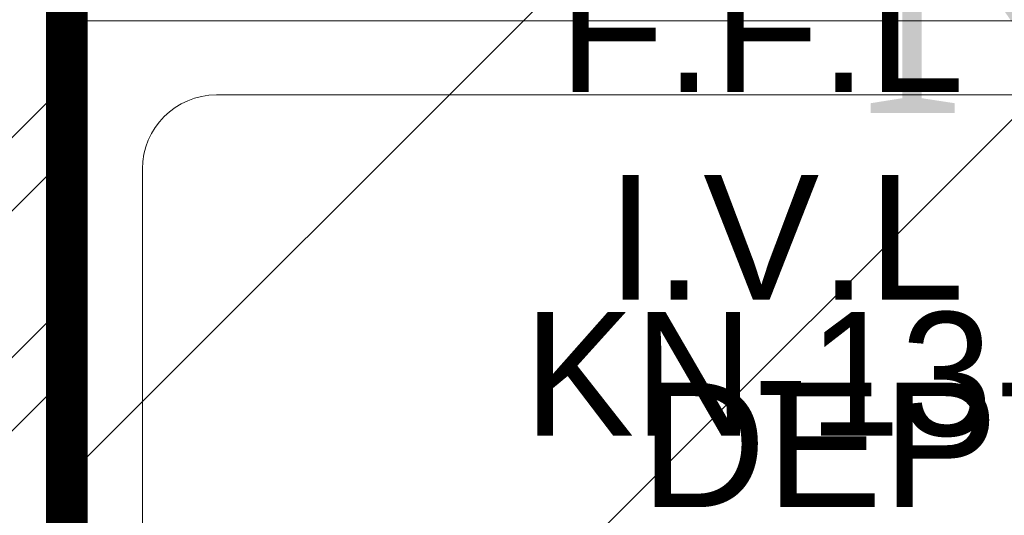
# Model space of a CAD drawing. Header units: inches. Extents: x 704 to 259546, y -107711 to 151004.
# Tile 51 of 208: x 127356 to 127380, y 20803 to 20815. Entities that reach past the tile are written whole.
import ezdxf
from ezdxf.enums import TextEntityAlignment as Align

# ---------------------------------------------------------------- set-up
doc = ezdxf.new("R2010")
doc.units = ezdxf.units.IN
doc.header["$MEASUREMENT"] = 0
for name, color, linetype, lineweight in [('ATN Equipment', 3, 'Continuous', 13), ('EQUIP DIM', 8, 'Continuous', 0), ('EQUIPMENT', 3, 'Continuous', 25), ('FLOOR RAISE', 4, 'Continuous', 5), ('PD_BRICK WALL_230', 4, 'Continuous', 50), ('PD_HATCH', 45, 'Continuous', 9), ('PP-TEXT', 7, 'Continuous', 40)]:
    doc.layers.add(name, color=color, linetype=linetype, lineweight=lineweight)
doc.layers.add('PP BALL VALVE', color=7, linetype='Continuous')
doc.styles.add('Arial', font='GOTHIC.TTF')
doc.styles.get("Standard").update_dxf_attribs({"font": 'arial.ttf', "height": 6})

# ---------------------------------------------------------------- blocks, each defined once
blk = doc.blocks.new('dtrth')
at = {"layer": 'ATN Equipment', "color": 8}
for p, q in [((1992358.45, 487700.36), (1993098.45, 487700.36)), ((1993098.45, 486870.36), (1993098.45, 487700.36)), ((1992448.45, 487654.43), (1993008.45, 487654.43)), ((1993053.45, 486960.36), (1993053.45, 487609.43))]:
    blk.add_line(p, q, dxfattribs=at)
blk.add_arc((1993008.45, 487609.43), 45, 360, 90, dxfattribs=at)
blk = doc.blocks.new('A$C1D4F2A26')
at = {"color": 8, "linetype": 'Continuous', "xscale": 1.006097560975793, "yscale": 1.006097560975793, "zscale": 1.006097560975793, "rotation": 90.00241325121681}
blk.add_blockref('dtrth', (490758.66, -2010355.52), dxfattribs=at)
at = {"layer": 'EQUIP DIM', "color": 8, "ltscale": 50, "style": 'Arial'}
blk.add_text('KN-13', height=75.583, rotation=0.00064, dxfattribs=at).set_placement((422.75, -5340.66, -14.35), align=Align.MIDDLE_CENTER)
blk = doc.blocks.new('GF')
at = {"layer": 'PD_HATCH'}
h = blk.add_hatch(dxfattribs=at)
h.set_pattern_fill('ANSI32', color=8, scale=10)
h.set_pattern_definition([(45, (-14275.403, 2047.8815), (-2.65165043, 2.65165043), []), (45, (-14273.6353, 2047.8815), (-2.65165043, 2.65165043), [])])
h.paths.add_polyline_path([(128238.35, 20697.635), (128071.85, 20697.635), (128071.85, 20688.635), (128238.35, 20688.635)])
h.paths.add_polyline_path([(128056.85, 20697.635), (128034.35, 20697.635), (128034.35, 20688.635), (128056.85, 20688.635)])
h.paths.add_polyline_path([(127914.35, 20697.635), (127891.85, 20697.635), (127891.85, 20688.635), (127914.35, 20688.635)])
h.paths.add_polyline_path([(127876.85, 20697.635), (127852.1, 20697.635), (127852.1, 20688.635), (127876.85, 20688.635)])
h.paths.add_polyline_path([(127721.478, 20697.635), (127707.35, 20697.635), (127707.35, 20688.635), (127732.1, 20688.635), (127732.1, 20697.635), (127725.978, 20697.635), (127725.978, 21016.634), (127721.478, 21016.634)])
h.paths.add_polyline_path([(127620.978, 21016.635), (127625.478, 21016.635), (127625.478, 20697.635), (127620.978, 20697.635)])
h.paths.add_polyline_path([(127338.35, 20688.635), (127363.1, 20688.635), (127363.1, 20697.635), (127356.978, 20697.635), (127356.978, 21016.635), (127332.978, 21016.635), (127332.978, 21012.135), (127352.478, 21012.135), (127352.478, 20697.635), (127338.35, 20697.635)])
h.paths.add_polyline_path([(127667.6, 20697.635), (127692.35, 20697.635), (127692.35, 20688.635), (127667.6, 20688.635)])
h.paths.add_polyline_path([(127547.6, 20697.635), (127522.85, 20697.635), (127522.85, 20688.635), (127547.6, 20688.635)])
h.paths.add_polyline_path([(127483.1, 20697.635), (127507.85, 20697.635), (127507.85, 20688.635), (127483.1, 20688.635)])
at = {"layer": 'PD_BRICK WALL_230', "color": 8, "lineweight": 30}
blk.add_lwpolyline([(127338.35, 20688.635), (127363.1, 20688.635), (127363.1, 20697.635), (127356.978, 20697.635), (127356.978, 21016.635), (127332.978, 21016.635), (127332.978, 21012.135), (127352.478, 21012.135), (127352.478, 20697.635), (127338.35, 20697.635), (127338.35, 20688.635)], dxfattribs=at)
at = {"layer": 'EQUIPMENT', "color": 8, "xscale": 0.03937002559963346, "yscale": 0.03937002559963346, "zscale": 0.03937002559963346}
blk.add_blockref('A$C1D4F2A26', (127356.978, 21016.635), dxfattribs=at)

msp = doc.modelspace()

# ---------------------------------------------------------------- hatches: boundary and pattern name
at = {"layer": 'FLOOR RAISE'}
h = msp.add_hatch(dxfattribs=at)
h.set_pattern_fill('ANSI31', color=256, scale=80)
h.set_pattern_definition([(45, (996.19, 0), (-7.0710678, 7.0710678), [])])
h.paths.add_polyline_path([(127356.978, 20697.635), (127356.979, 21010.73), (127506.35, 21010.73), (127506.35, 20998.635), (127524.76, 20998.635), (127524.76, 21010.729), (127620.978, 21010.729), (127620.978, 20697.635), (127522.85, 20697.635), (127522.856, 20706.63), (127507.85, 20706.63), (127507.85, 20697.635), (127363.1, 20697.635)])

# ---------------------------------------------------------------- linework, layer by layer
at = {"layer": 'FLOOR RAISE', "const_width": 1}
msp.add_lwpolyline([(127363.1, 20697.635), (127356.978, 20697.635), (127356.979, 21010.73), (127506.35, 21010.73), (127506.35, 20998.635), (127524.76, 20998.635), (127524.76, 21010.729), (127620.978, 21010.729), (127620.978, 20697.635), (127522.85, 20697.635), (127522.856, 20706.63), (127507.85, 20706.63), (127507.85, 20697.635), (127363.1, 20697.635)], dxfattribs=at)
at = {"layer": 'PP BALL VALVE', "lineweight": 53}
msp.add_circle((130061.482, 21646.646), 129357.588, dxfattribs=at)

# ---------------------------------------------------------------- block references
at = {"lineweight": 53}
msp.add_blockref('GF', (0, 0), dxfattribs=at)

# ---------------------------------------------------------------- texts
at = {"layer": 'PP-TEXT', "insert": (127376.071, 20812.527), "char_height": 6, "width": 26.6614, "attachment_point": 7, "style": 'Arial'}
msp.add_mtext('{\\fTimes New Roman|b0|i0|c0|p0;N.T}', dxfattribs=at)
at = {"layer": 'PP-TEXT', "insert": (127401.294, 20816.165), "char_height": 3, "attachment_point": 3}
msp.add_mtext('F.F.L : (+250MM)\\PI.V.L : (+115MM)\\PDEPTH: 135mm', dxfattribs=at)

doc.saveas('drawing.dxf')
